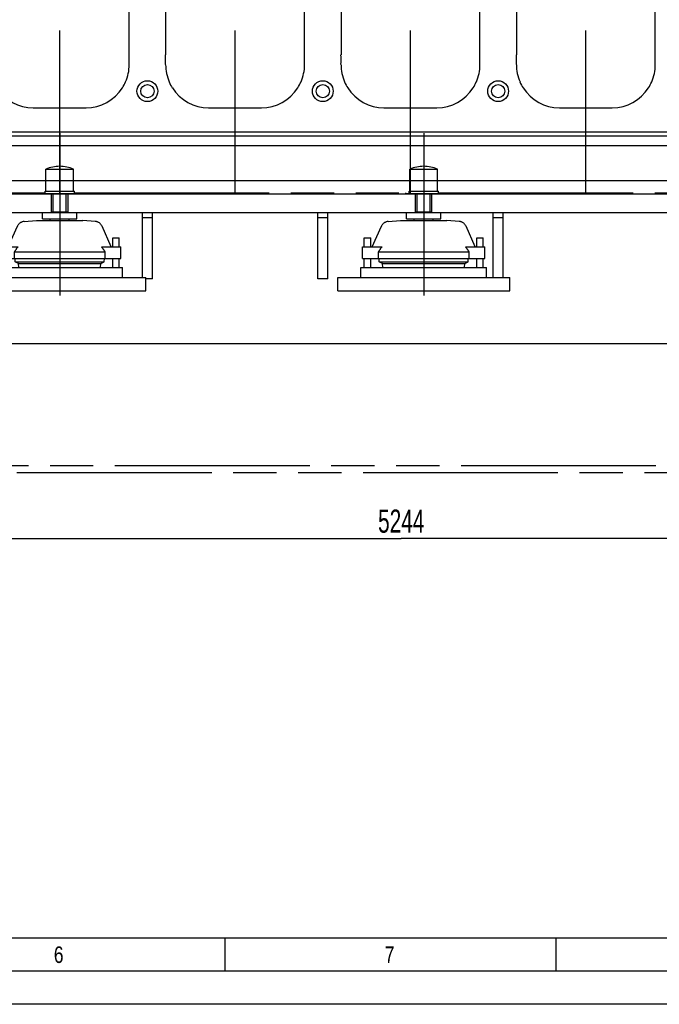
# Model space of a CAD drawing. Header units: millimetres. Extents: x 0 to 1189, y 0 to 841.
# Tile 7 of 117: x 263 to 360, y 0 to 149. Entities that reach past the tile are written whole.
import ezdxf
from ezdxf.enums import TextEntityAlignment as Align

# ---------------------------------------------------------------- set-up
doc = ezdxf.new("R2010")
doc.units = ezdxf.units.MM
doc.header["$LTSCALE"] = 65.395
doc.linetypes.add('CENTER', pattern=[0.6, 0.375, -0.075, 0.075, -0.075])
doc.linetypes.add('PHANTOM', pattern=[0.8, 0.45, -0.05, 0.1, -0.05, 0.1, -0.05])
doc.layers.get('0').update_dxf_attribs({"linetype": 'CONTINUOUS'})
for name, color, linetype in [('1947_000000_IMO-2_SKL_PBL565', 7, 'CONTINUOUS'), ('1947_111100_12_SIMPLE1_T1_X_PBL533', 7, 'CONTINUOUS'), ('1947_111100_12_SIMPLE1_X_ABL532', 7, 'CONTINUOUS'), ('1947_111200_09_SIMPLE1_C_ABL529', 7, 'CONTINUOUS'), ('1947_111200_09_SIMPLE1_T12_C_PBL604', 7, 'CONTINUOUS'), ('1947_111200_09_SIMPLE1_T12_C_PBL620', 7, 'CONTINUOUS'), ('1947_111200_09_SIMPLE1_T12_C_PBL621', 7, 'CONTINUOUS'), ('1947_111200_09_SIMPLE1_T12_C_PBL622', 7, 'CONTINUOUS'), ('1947_122000_06_SIMPLE1_B_ABL523', 7, 'CONTINUOUS'), ('1947_122000_06_SIMPLE1_T1_B_PBL524', 7, 'CONTINUOUS'), ('32087_000000_TLKGS_MARKETING_ABL510', 7, 'CONTINUOUS'), ('32087_030000_TLKGS_V_ABL511', 7, 'CONTINUOUS'), ('32087_100000_TLKGS_V_ABL512', 7, 'CONTINUOUS'), ('32087_111000_01_SIMPLE1_X_ABL531', 7, 'CONTINUOUS'), ('32087_151200_XX_SIMPLE1_T1_X_PBL514', 7, 'CONTINUOUS'), ('32087_151200_XX_SIMPLE1_T2_X_PBL573', 7, 'CONTINUOUS'), ('32087_151200_XX_SIMPLE1_T2_X_PBL582', 7, 'CONTINUOUS'), ('32087_151200_XX_SIMPLE1_X_ABL513', 7, 'CONTINUOUS'), ('right_6_VBL509', 7, 'CONTINUOUS')]:
    doc.layers.add(name, color=color, linetype=linetype)
doc.styles.get("Standard").update_dxf_attribs({"font": 'txt', "width": 0.6})
doc.styles.add('TEXTSTYLE_2', font='txt')
doc.dimstyles.new('DIMSTYLE_1', dxfattribs={"dimtxt": 3.5, "dimasz": 3.5, "dimexe": 1.8, "dimexo": 0, "dimgap": 0.875, "dimtad": 1, "dimlfac": 20, "dimdsep": 46, "dimtxsty": 'Standard', "dimblk": '_FILLED', "dimblk1": '_FILLED', "dimblk2": '_FILLED', "dimcen": 0.09, "dimadec": 0, "dimazin": 0, "dimtp": 2, "dimtm": 2, "dimtfac": 1, "dimtofl": 0, "dimtmove": 0, "dimatfit": 3, "dimldrblk": '_FILLED', "dimfxl": 1, "dimtolj": 1, "dimarcsym": 0})

# ---------------------------------------------------------------- blocks, each defined once
blk = doc.blocks.new('_FILLED')
at = {"color": 0, "linetype": 'ByBlock'}
blk.add_solid([(0, 0), (-1, 0.167), (-1, -0.167)], dxfattribs=at)
blk = doc.blocks.new('*D7')
at = {"color": 2, "linetype": 'Continuous'}
for p, q in [((452.2, 146.35), (452.2, 68.6)), ((190, 107.52), (190, 68.6)), ((190, 70.4), (321.1, 70.4)), ((452.2, 70.4), (321.1, 70.4))]:
    blk.add_line(p, q, dxfattribs=at)
at = {"color": 2, "linetype": 'Continuous', "xscale": 3.5, "yscale": 3.5, "zscale": 3.5, "rotation": 180}
blk.add_blockref('_FILLED', (190, 70.4), dxfattribs=at)
at = {"color": 2, "linetype": 'Continuous', "xscale": 3.5, "yscale": 3.5, "zscale": 3.5}
blk.add_blockref('_FILLED', (452.2, 70.4), dxfattribs=at)
at = {"color": 2, "linetype": 'Continuous', "width": 0.672619}
blk.add_text('5244', height=3.5, dxfattribs=at).set_placement((321.1, 71.28), align=Align.CENTER)
blk = doc.blocks.new('32087_151200_XX_SIMPLE1_T1_X_PBL514', base_point=(297.52, 102.61))
at = {"layer": '32087_151200_XX_SIMPLE1_T1_X_PBL514', "color": 8, "linetype": 'PHANTOM'}
for p, q in [((192.21, 122.65), (267.29, 122.65)), ((266.75, 122.65), (266.75, 122.55)), ((266.75, 122.55), (268.25, 122.55)), ((268.25, 119.65), (268.25, 122.55)), ((270.75, 122.55), (272.25, 122.55)), ((270.75, 119.65), (270.75, 122.55)), ((271.71, 122.65), (322.29, 122.65)), ((272.25, 122.65), (272.25, 122.55)), ((321.75, 122.65), (321.75, 122.55)), ((321.75, 122.55), (323.25, 122.55)), ((323.25, 119.65), (323.25, 122.55)), ((325.75, 122.55), (327.25, 122.55)), ((325.75, 119.65), (325.75, 122.55)), ((326.71, 122.65), (391.79, 122.65)), ((327.25, 122.65), (327.25, 122.55)), ((191.25, 119.65), (268.25, 119.65)), ((270.75, 119.65), (323.25, 119.65)), ((282, 109.85), (282, 119.65)), ((283.5, 109.65), (283.5, 119.65)), ((308.5, 109.65), (308.5, 119.65)), ((310, 109.65), (310, 119.65)), ((325.75, 119.65), (392.75, 119.65)), ((335, 109.85), (335, 119.65)), ((336.5, 109.85), (336.5, 119.65)), ((282, 118.9), (283.5, 118.9)), ((308.5, 118.9), (310, 118.9)), ((335, 118.9), (336.5, 118.9)), ((283.5, 109.65), (282.5, 109.65)), ((310, 109.65), (308.5, 109.65)), ((411.9, 81.4), (158.4, 81.4)), ((158.4, 80.4), (411.9, 80.4))]:
    blk.add_line(p, q, dxfattribs=at)
blk = doc.blocks.new('32087_151200_XX_SIMPLE1_T2_X_PBL573', base_point=(269.5, 118.82))
at = {"layer": '32087_151200_XX_SIMPLE1_T2_X_PBL573', "color": 2, "linetype": 'CENTER'}
blk.add_line((269.5, 131.65), (269.5, 105.98), dxfattribs=at)
at = {"layer": '32087_151200_XX_SIMPLE1_T2_X_PBL573', "color": 8, "linetype": 'PHANTOM'}
for p, q in [((267.42, 126.21), (271.58, 126.21)), ((267.42, 122.91), (267.42, 126.21)), ((271.58, 122.91), (271.58, 126.21)), ((267.29, 122.91), (271.71, 122.91)), ((267.29, 122.55), (267.29, 122.91)), ((268.25, 122.55), (270.75, 122.55)), ((268.51, 119.75), (268.51, 122.55)), ((270.49, 119.75), (270.49, 122.55)), ((271.71, 122.55), (271.71, 122.91)), ((266.9, 118.73), (266.9, 119.65)), ((268.25, 119.75), (270.75, 119.75)), ((272.1, 118.73), (272.1, 119.65)), ((261.71, 114.49), (263.1, 117.58)), ((264.13, 118.32), (266, 118.48)), ((266, 118.48), (273, 118.48)), ((266.9, 118.73), (272.1, 118.73)), ((268.06, 118.48), (268.06, 118.73)), ((270.94, 118.48), (270.94, 118.73)), ((274.87, 118.32), (273, 118.48)), ((277.29, 114.49), (275.9, 117.58)), ((260.5, 115.85), (261.5, 115.85)), ((260.5, 114.49), (260.5, 115.85)), ((261.5, 114.49), (261.5, 115.85)), ((277.5, 115.85), (278.5, 115.85)), ((277.5, 114.49), (277.5, 115.85)), ((278.5, 114.49), (278.5, 115.85)), ((260.25, 114.49), (263.18, 114.49)), ((260.25, 112.74), (260.25, 114.49)), ((262.65, 113.74), (276.35, 113.74)), ((262.65, 112.74), (262.65, 113.74)), ((275.82, 114.49), (278.75, 114.49)), ((276.35, 112.74), (276.35, 113.74)), ((278.75, 112.74), (278.75, 114.49)), ((260.25, 112.74), (278.75, 112.74)), ((260.5, 111.35), (260.5, 112.74)), ((261.5, 111.35), (261.5, 112.74)), ((262.79, 112.23), (262.76, 112.74)), ((263.27, 111.98), (262.79, 112.23)), ((262.79, 112.23), (276.21, 112.23)), ((263.27, 111.98), (275.73, 111.98)), ((263.34, 111.35), (263.27, 111.98)), ((275.66, 111.35), (275.73, 111.98)), ((275.73, 111.98), (276.21, 112.23)), ((276.21, 112.23), (276.24, 112.74)), ((277.5, 111.35), (277.5, 112.74)), ((278.5, 111.35), (278.5, 112.74)), ((260, 111.35), (279, 111.35)), ((260, 109.85), (260, 111.35)), ((279, 109.85), (279, 111.35)), ((256.5, 109.85), (282.5, 109.85)), ((256.5, 107.85), (256.5, 109.85)), ((282.5, 107.85), (282.5, 109.85)), ((256.5, 107.85), (282.5, 107.85))]:
    blk.add_line(p, q, dxfattribs=at)
for centre, radius, start, end in [((269.5, 121.51), 5.14, 66.0588, 113.9412), ((264.24, 117.07), 1.25, 95, 155.8195), ((274.76, 117.07), 1.25, 24.1805, 85)]:
    blk.add_arc(centre, radius, start, end, dxfattribs=at)
for points, knots in [([(263.18, 114.49), (263.13, 114.43), (262.95, 114.19), (262.78, 113.94), (262.65, 113.74)], [0, 0, 0, 0, 0.247602, 1, 1, 1, 1]), ([(276.35, 113.74), (276.31, 113.81), (276.14, 114.06), (275.96, 114.31), (275.82, 114.49)], [0, 0, 0, 0, 0.252037, 1, 1, 1, 1])]:
    blk.add_open_spline(points, degree=3, knots=knots, dxfattribs=at)
blk = doc.blocks.new('32087_151200_XX_SIMPLE1_T2_X_PBL582', base_point=(324.5, 118.82))
at = {"layer": '32087_151200_XX_SIMPLE1_T2_X_PBL582', "color": 2, "linetype": 'CENTER'}
blk.add_line((324.5, 131.65), (324.5, 105.98), dxfattribs=at)
at = {"layer": '32087_151200_XX_SIMPLE1_T2_X_PBL582', "color": 8, "linetype": 'PHANTOM'}
for p, q in [((322.42, 126.21), (326.58, 126.21)), ((322.42, 122.91), (322.42, 126.21)), ((326.58, 122.91), (326.58, 126.21)), ((322.29, 122.91), (326.71, 122.91)), ((322.29, 122.55), (322.29, 122.91)), ((323.25, 122.55), (325.75, 122.55)), ((323.51, 119.75), (323.51, 122.55)), ((325.49, 119.75), (325.49, 122.55)), ((326.71, 122.55), (326.71, 122.91)), ((321.9, 118.73), (321.9, 119.65)), ((323.25, 119.75), (325.75, 119.75)), ((327.1, 118.73), (327.1, 119.65)), ((316.71, 114.49), (318.1, 117.58)), ((319.13, 118.32), (321, 118.48)), ((321, 118.48), (328, 118.48)), ((321.9, 118.73), (327.1, 118.73)), ((323.06, 118.48), (323.06, 118.73)), ((325.94, 118.48), (325.94, 118.73)), ((329.87, 118.32), (328, 118.48)), ((332.29, 114.49), (330.9, 117.58)), ((315.5, 115.85), (316.5, 115.85)), ((315.5, 114.49), (315.5, 115.85)), ((316.5, 114.49), (316.5, 115.85)), ((332.5, 115.85), (333.5, 115.85)), ((332.5, 114.49), (332.5, 115.85)), ((333.5, 114.49), (333.5, 115.85)), ((315.25, 114.49), (318.18, 114.49)), ((315.25, 112.74), (315.25, 114.49)), ((317.65, 113.74), (331.35, 113.74)), ((317.65, 112.74), (317.65, 113.74)), ((330.82, 114.49), (333.75, 114.49)), ((331.35, 112.74), (331.35, 113.74)), ((333.75, 112.74), (333.75, 114.49)), ((315.25, 112.74), (333.75, 112.74)), ((315.5, 111.35), (315.5, 112.74)), ((316.5, 111.35), (316.5, 112.74)), ((317.79, 112.23), (317.76, 112.74)), ((317.79, 112.23), (331.21, 112.23)), ((318.27, 111.98), (317.79, 112.23)), ((318.27, 111.98), (330.73, 111.98)), ((318.34, 111.35), (318.27, 111.98)), ((330.66, 111.35), (330.73, 111.98)), ((330.73, 111.98), (331.21, 112.23)), ((331.21, 112.23), (331.24, 112.74)), ((332.5, 111.35), (332.5, 112.74)), ((333.5, 111.35), (333.5, 112.74)), ((315, 111.35), (334, 111.35)), ((315, 109.85), (315, 111.35)), ((334, 109.85), (334, 111.35)), ((311.5, 109.85), (337.5, 109.85)), ((311.5, 107.85), (311.5, 109.85)), ((337.5, 107.85), (337.5, 109.85)), ((311.5, 107.85), (337.5, 107.85))]:
    blk.add_line(p, q, dxfattribs=at)
for centre, radius, start, end in [((324.5, 121.51), 5.14, 66.0588, 113.9412), ((319.24, 117.07), 1.25, 95, 155.8195), ((329.76, 117.07), 1.25, 24.1805, 85)]:
    blk.add_arc(centre, radius, start, end, dxfattribs=at)
for points, knots in [([(318.18, 114.49), (318.13, 114.43), (317.95, 114.19), (317.78, 113.94), (317.65, 113.74)], [0, 0, 0, 0, 0.247602, 1, 1, 1, 1]), ([(331.35, 113.74), (331.31, 113.81), (331.14, 114.06), (330.96, 114.31), (330.82, 114.49)], [0, 0, 0, 0, 0.252037, 1, 1, 1, 1])]:
    blk.add_open_spline(points, degree=3, knots=knots, dxfattribs=at)
blk = doc.blocks.new('32087_151200_XX_SIMPLE1_X_ABL513', base_point=(297.52, 106.03))
at = {"layer": '32087_151200_XX_SIMPLE1_T1_X_PBL514'}
blk.add_blockref('32087_151200_XX_SIMPLE1_T1_X_PBL514', (297.52, 102.61), dxfattribs=at)
at = {"layer": '32087_151200_XX_SIMPLE1_T2_X_PBL573'}
blk.add_blockref('32087_151200_XX_SIMPLE1_T2_X_PBL573', (269.5, 118.82), dxfattribs=at)
at = {"layer": '32087_151200_XX_SIMPLE1_T2_X_PBL582'}
blk.add_blockref('32087_151200_XX_SIMPLE1_T2_X_PBL582', (324.5, 118.82), dxfattribs=at)
blk = doc.blocks.new('1947_122000_06_SIMPLE1_T1_B_PBL524', base_point=(284.88, 109.95))
at = {"layer": '1947_122000_06_SIMPLE1_T1_B_PBL524', "color": 7, "linetype": 'Continuous'}
for p, q in [((413.1, 119.6), (156.65, 119.6)), ((159.95, 99.85), (407.75, 99.85))]:
    blk.add_line(p, q, dxfattribs=at)
blk = doc.blocks.new('1947_122000_06_SIMPLE1_B_ABL523', base_point=(284.875, 109.95))
at = {"layer": '1947_122000_06_SIMPLE1_T1_B_PBL524'}
blk.add_blockref('1947_122000_06_SIMPLE1_T1_B_PBL524', (284.875, 109.95), dxfattribs=at)
blk = doc.blocks.new('1947_111200_09_SIMPLE1_T12_C_PBL604', base_point=(269.49, 153.75))
at = {"layer": '1947_111200_09_SIMPLE1_T12_C_PBL604', "color": 7, "linetype": 'Continuous'}
for p, q in [((273.5, 172), (265.49, 172)), ((259, 165.49), (259.01, 164.01)), ((259.01, 164.01), (259.01, 143.5)), ((279.99, 143.49), (279.99, 164)), ((280, 141.99), (279.99, 143.49)), ((278.97, 138.5), (278.98, 138.51)), ((265.5, 135.5), (273.5, 135.5))]:
    blk.add_line(p, q, dxfattribs=at)
for centre, radius, start, end in [((265.51, 165.48), 6.52, 90.1732, 147.2173), ((273.5, 165.5), 6.5, 32.694, 90), ((265.44, 165.52), 6.44, 147.2173, 156.5056), ((273.52, 165.58), 6.44, 22.9923, 32.2056), ((265.5, 165.5), 6.5, 156.5056, 180.0668), ((273.5, 165.5), 6.49, 359.9828, 23.5645), ((267.89, 164.75), 12.12, 356.489, 3.557), ((224.46, 142.75), 34.55, 358.7753, 1.2482), ((265.5, 142), 6.49, 179.9178, 203.6301), ((273.5, 142), 6.5, 336.5214, 359.9537), ((265.47, 141.92), 6.44, 203.1105, 212.1454), ((265.5, 142), 6.5, 212.5834, 270.0031), ((273.5, 142), 6.5, 270, 327.37), ((273.55, 141.97), 6.43, 327.5209, 336.5982)]:
    blk.add_arc(centre, radius, start, end, dxfattribs=at)
blk = doc.blocks.new('1947_111200_09_SIMPLE1_T12_C_PBL620', base_point=(295.99, 153.75))
at = {"layer": '1947_111200_09_SIMPLE1_T12_C_PBL620', "color": 7, "linetype": 'Continuous'}
for p, q in [((300, 172), (291.99, 172)), ((285.5, 165.49), (285.51, 164.01)), ((285.51, 164.01), (285.51, 143.5)), ((306.49, 143.49), (306.49, 164)), ((306.5, 141.99), (306.49, 143.49)), ((305.47, 138.5), (305.48, 138.51)), ((292, 135.5), (300, 135.5))]:
    blk.add_line(p, q, dxfattribs=at)
for centre, radius, start, end in [((292.01, 165.48), 6.52, 90.1732, 147.2173), ((300, 165.5), 6.5, 32.694, 90), ((291.94, 165.52), 6.44, 147.2173, 156.5056), ((300.02, 165.58), 6.44, 22.9923, 32.2056), ((292, 165.5), 6.5, 156.5056, 180.0668), ((300, 165.5), 6.49, 359.9828, 23.5645), ((294.39, 164.75), 12.12, 356.489, 3.557), ((250.96, 142.75), 34.55, 358.7753, 1.2482), ((292, 142), 6.49, 179.9178, 203.6301), ((300, 142), 6.5, 336.5214, 359.9537), ((291.97, 141.92), 6.44, 203.1105, 212.1454), ((292, 142), 6.5, 212.5834, 270.0031), ((300, 142), 6.5, 270, 327.37), ((300.05, 141.97), 6.43, 327.5209, 336.5982)]:
    blk.add_arc(centre, radius, start, end, dxfattribs=at)
blk = doc.blocks.new('1947_111200_09_SIMPLE1_T12_C_PBL621', base_point=(322.49, 153.75))
at = {"layer": '1947_111200_09_SIMPLE1_T12_C_PBL621', "color": 7, "linetype": 'Continuous'}
for p, q in [((326.5, 172), (318.49, 172)), ((312, 165.49), (312.01, 164.01)), ((312.01, 164.01), (312.01, 143.5)), ((332.99, 143.49), (332.99, 164)), ((333, 141.99), (332.99, 143.49)), ((331.97, 138.5), (331.98, 138.51)), ((318.5, 135.5), (326.5, 135.5))]:
    blk.add_line(p, q, dxfattribs=at)
for centre, radius, start, end in [((318.51, 165.48), 6.52, 90.1732, 147.2173), ((326.5, 165.5), 6.5, 32.694, 90), ((318.44, 165.52), 6.44, 147.2173, 156.5056), ((326.52, 165.58), 6.44, 22.9923, 32.2056), ((318.5, 165.5), 6.5, 156.5056, 180.0668), ((326.5, 165.5), 6.49, 359.9828, 23.5645), ((320.89, 164.75), 12.12, 356.489, 3.557), ((277.46, 142.75), 34.55, 358.7753, 1.2482), ((318.5, 142), 6.49, 179.9178, 203.6301), ((326.5, 142), 6.5, 336.5214, 359.9537), ((318.47, 141.92), 6.44, 203.1105, 212.1454), ((318.5, 142), 6.5, 212.5834, 270.0031), ((326.5, 142), 6.5, 270, 327.37), ((326.55, 141.97), 6.43, 327.5209, 336.5982)]:
    blk.add_arc(centre, radius, start, end, dxfattribs=at)
blk = doc.blocks.new('1947_111200_09_SIMPLE1_T12_C_PBL622', base_point=(348.99, 153.75))
at = {"layer": '1947_111200_09_SIMPLE1_T12_C_PBL622', "color": 7, "linetype": 'Continuous'}
for p, q in [((353, 172), (344.99, 172)), ((338.5, 165.49), (338.5, 164.01)), ((338.5, 164.01), (338.5, 143.5)), ((359.49, 143.49), (359.49, 164)), ((359.5, 141.99), (359.49, 143.49)), ((358.47, 138.5), (358.48, 138.51)), ((345, 135.5), (353, 135.5))]:
    blk.add_line(p, q, dxfattribs=at)
for centre, radius, start, end in [((345.01, 165.48), 6.52, 90.1732, 147.2173), ((353, 165.5), 6.5, 32.694, 90), ((344.94, 165.52), 6.44, 147.2173, 156.5056), ((353.02, 165.58), 6.44, 22.9923, 32.2056), ((345, 165.5), 6.5, 156.5056, 180.0668), ((353, 165.5), 6.49, 359.9828, 23.5645), ((347.39, 164.75), 12.12, 356.489, 3.557), ((303.96, 142.75), 34.55, 358.7753, 1.2482), ((345, 142), 6.49, 179.9178, 203.6301), ((353, 142), 6.5, 336.5214, 359.9537), ((344.97, 141.92), 6.44, 203.1105, 212.1454), ((345, 142), 6.5, 212.5834, 270.0031), ((353, 142), 6.5, 270, 327.37), ((353.05, 141.97), 6.43, 327.5209, 336.5982)]:
    blk.add_arc(centre, radius, start, end, dxfattribs=at)
blk = doc.blocks.new('1947_111200_09_SIMPLE1_C_ABL529', base_point=(283.9, 174.94))
at = {"layer": '1947_111200_09_SIMPLE1_T12_C_PBL604'}
blk.add_blockref('1947_111200_09_SIMPLE1_T12_C_PBL604', (269.49, 153.75), dxfattribs=at)
at = {"layer": '1947_111200_09_SIMPLE1_T12_C_PBL620'}
blk.add_blockref('1947_111200_09_SIMPLE1_T12_C_PBL620', (295.99, 153.75), dxfattribs=at)
at = {"layer": '1947_111200_09_SIMPLE1_T12_C_PBL621'}
blk.add_blockref('1947_111200_09_SIMPLE1_T12_C_PBL621', (322.49, 153.75), dxfattribs=at)
at = {"layer": '1947_111200_09_SIMPLE1_T12_C_PBL622'}
blk.add_blockref('1947_111200_09_SIMPLE1_T12_C_PBL622', (348.99, 153.75), dxfattribs=at)
blk = doc.blocks.new('1947_111100_12_SIMPLE1_T1_X_PBL533', base_point=(285.2, 169.62))
at = {"layer": '1947_111100_12_SIMPLE1_T1_X_PBL533', "color": 7, "linetype": 'Continuous'}
for p, q in [((159.4, 131.85), (411, 131.85)), ((159.4, 131.25), (411, 131.25)), ((406.27, 129.75), (164.13, 129.75)), ((162.4, 124.5), (408.5, 124.5)), ((159.4, 122.5), (411, 122.5))]:
    blk.add_line(p, q, dxfattribs=at)
for centre, radius in [((282.75, 138), 1.57), ((282.75, 138), 1), ((309.25, 138), 1.57), ((309.25, 138), 1), ((335.75, 138), 1.57), ((335.75, 138), 1)]:
    blk.add_circle(centre, radius, dxfattribs=at)
blk = doc.blocks.new('1947_111100_12_SIMPLE1_X_ABL532', base_point=(285.2, 169.625))
at = {"layer": '1947_111100_12_SIMPLE1_T1_X_PBL533'}
blk.add_blockref('1947_111100_12_SIMPLE1_T1_X_PBL533', (285.2, 169.625), dxfattribs=at)
blk = doc.blocks.new('32087_111000_01_SIMPLE1_X_ABL531', base_point=(285.2, 169.625))
at = {"layer": '1947_111100_12_SIMPLE1_X_ABL532'}
blk.add_blockref('1947_111100_12_SIMPLE1_X_ABL532', (285.2, 169.625), dxfattribs=at)
blk = doc.blocks.new('32087_100000_TLKGS_V_ABL512', base_point=(297.525, 166.65))
at = {"layer": '1947_111200_09_SIMPLE1_C_ABL529'}
blk.add_blockref('1947_111200_09_SIMPLE1_C_ABL529', (283.9, 174.9375), dxfattribs=at)
at = {"layer": '1947_122000_06_SIMPLE1_B_ABL523'}
blk.add_blockref('1947_122000_06_SIMPLE1_B_ABL523', (284.875, 109.95), dxfattribs=at)
at = {"layer": '32087_111000_01_SIMPLE1_X_ABL531'}
blk.add_blockref('32087_111000_01_SIMPLE1_X_ABL531', (285.2, 169.625), dxfattribs=at)
at = {"layer": '32087_151200_XX_SIMPLE1_X_ABL513'}
blk.add_blockref('32087_151200_XX_SIMPLE1_X_ABL513', (297.525, 106.025), dxfattribs=at)
blk = doc.blocks.new('32087_030000_TLKGS_V_ABL511', base_point=(315.81, 189.93))
at = {"layer": '32087_100000_TLKGS_V_ABL512'}
blk.add_blockref('32087_100000_TLKGS_V_ABL512', (297.52, 166.65), dxfattribs=at)
blk = doc.blocks.new('32087_000000_TLKGS_MARKETING_ABL510', base_point=(314.99, 189.93))
at = {"layer": '32087_030000_TLKGS_V_ABL511'}
blk.add_blockref('32087_030000_TLKGS_V_ABL511', (315.81, 189.93), dxfattribs=at)
blk = doc.blocks.new('1947_000000_IMO-2_SKL_PBL565', base_point=(280.3, 181.13))
at = {"layer": '1947_000000_IMO-2_SKL_PBL565', "color": 2, "linetype": 'CENTER'}
for p, q in [((269.5, 122.65), (269.5, 254.85)), ((296, 122.65), (296, 254.85)), ((322.5, 122.65), (322.5, 254.85)), ((349, 122.65), (349, 254.85))]:
    blk.add_line(p, q, dxfattribs=at)
blk = doc.blocks.new('RIGHT_6_VBL509', base_point=(322.71, 200.32))
at = {"layer": '1947_000000_IMO-2_SKL_PBL565'}
blk.add_blockref('1947_000000_IMO-2_SKL_PBL565', (280.3, 181.13), dxfattribs=at)
at = {"layer": '32087_000000_TLKGS_MARKETING_ABL510'}
blk.add_blockref('32087_000000_TLKGS_MARKETING_ABL510', (314.99, 189.93), dxfattribs=at)

msp = doc.modelspace()

# ---------------------------------------------------------------- linework, layer by layer
at = {"color": 5, "linetype": 'Continuous'}
for p, q in [((1179, 10), (10, 10)), ((294.5, 5), (294.5, 10)), ((344.5, 5), (344.5, 10)), ((1189, 0), (0, 0))]:
    msp.add_line(p, q, dxfattribs=at)
at = {"color": 6, "linetype": 'Continuous'}
msp.add_line((1184, 5), (5, 5), dxfattribs=at)

# ---------------------------------------------------------------- block references
at = {"layer": 'right_6_VBL509'}
msp.add_blockref('RIGHT_6_VBL509', (322.70686, 200.325), dxfattribs=at)

# ---------------------------------------------------------------- texts
at = {"color": 5, "linetype": 'Continuous', "style": 'TEXTSTYLE_2', "width": 0.785714}
for s, p in [('6', (268.606, 6.248)), ('7', (318.606, 6.248))]:
    msp.add_text(s, height=2.50001, dxfattribs=at).set_placement(p)

# ---------------------------------------------------------------- dimensions: what is measured, and where the dimension line sits
at = {"color": 2, "linetype": 'Continuous'}
dim = msp.add_linear_dim(base=(452.2, 70.4), p1=(190, 107.5174), p2=(452.2, 146.355), dimstyle='DIMSTYLE_1', dxfattribs=at)
dim.commit()
dim.dimension.update_dxf_attribs({"geometry": '*D7', "text_midpoint": (320.76668, 70.4), "dimtype": 160})

doc.saveas('drawing.dxf')
